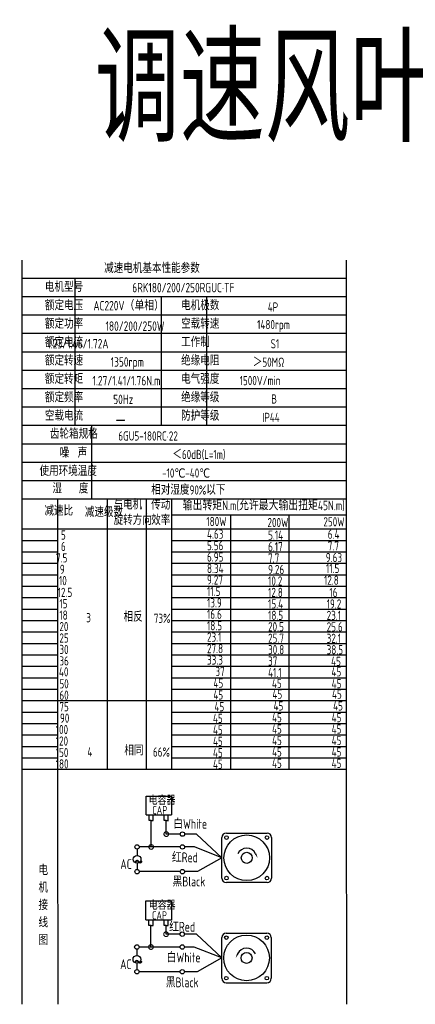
# Model space of a CAD drawing. Header units: inches. Extents: x 331 to 12887, y -474 to 4488.
# Tile 73 of 122: x 8994 to 9366, y -474 to 450. Entities that reach past the tile are written whole.
import ezdxf

# ---------------------------------------------------------------- set-up
doc = ezdxf.new("R2010")
doc.units = ezdxf.units.IN
doc.header["$LTSCALE"] = 10
doc.header["$MEASUREMENT"] = 0
for name, color, linetype in [('1轮廓实线层', 7, 'Continuous'), ('2细线层', 4, 'Continuous'), ('6文字层', 3, 'Continuous'), ('7标注层', 4, 'Continuous')]:
    doc.layers.add(name, color=color, linetype=linetype)
doc.styles.add('PC_TEXTSTYLE', font='isocp.shx', dxfattribs={"width": 0.8, "bigfont": 'HZFS.SHX'})
doc.styles.add('TH_GBDIM', font='romans.shx', dxfattribs={"width": 0.8, "bigfont": 'gbcbig.shx'})
doc.dimstyles.new('角度标注', dxfattribs={"dimtxt": 3.5, "dimasz": 3, "dimexe": 2, "dimexo": 0, "dimgap": 1, "dimtad": 1, "dimtih": 1, "dimtoh": 1, "dimdsep": 46, "dimtxsty": 'PC_TEXTSTYLE', "dimsah": 1, "dimcen": 0.09, "dimclrd": 4, "dimclrt": 3, "dimadec": 0, "dimazin": 0, "dimtfac": 0.7, "dimtmove": 0, "dimatfit": 0, "dimfxl": 1, "dimtzin": 0, "dimarcsym": 0})

# ---------------------------------------------------------------- blocks, each defined once
blk = doc.blocks.new('_DotSmall')
at = {"color": 0, "linetype": 'ByBlock', "const_width": 0.5}
blk.add_lwpolyline([(-0.0625, 0, 1), (0.0625, 0, 1)], format="xyb", close=True, dxfattribs=at)
blk = doc.blocks.new('*D621')
at = {"layer": '7标注层', "color": 0, "lineweight": -2, "transparency": 16777216}
for p, q in [((9719.3, -132.3), (9737.12, -132.3)), ((9702.92, -179.91), (9713.16, -190.15))]:
    blk.add_line(p, q, dxfattribs=at)
at = {"layer": '7标注层', "color": 4, "lineweight": -2, "transparency": 16777216}
for start, end in [(340.38496, 357.48725), (317.51275, 334.55351)]:
    blk.add_arc((9655.3, -132.3), 79.81, start, end, dxfattribs=at)
at = {"layer": '7标注层', "color": 4, "transparency": 16777216}
for points in [[(9734.46, -135.78), (9735.62, -135.81), (9735.12, -132.3)], [(9714.58, -186.61), (9713.74, -185.8), (9711.74, -188.73)]]:
    blk.add_solid(points, dxfattribs=at)
at = {"layer": 'Defpoints', "color": 0, "transparency": 16777216}
for p in [(9336.03, -132.3), (9655.3, -132.3), (9719.3, -132.3), (9724.42, -172.2), (9702.92, -179.91)]:
    blk.add_point(p, dxfattribs=at)
at = {"layer": '7标注层', "color": 3, "transparency": 16777216, "insert": (9729.04, -162.84), "char_height": 5.5, "attachment_point": 5, "style": 'TH_GBDIM'}
blk.add_mtext('45°', dxfattribs=at)

msp = doc.modelspace()

# ---------------------------------------------------------------- linework, layer by layer
at = {"layer": '1轮廓实线层'}
for p, q in [((8996.38465, 224.43372), (8996.38465, 40.79909)), ((8996.38465, 224.43372), (8996.38465, 34.36923)), ((9301.02617, 224.43373), (9301.02617, -267.18411)), ((8996.38465, 36.87033), (8996.38465, -298.0514)), ((8996.38465, 30.30291), (8996.38465, -316.3459)), ((8996.38465, -250.55275), (8996.38465, -474.43743)), ((8996.38465, -267.18411), (8996.38465, -474.43743)), ((9301.02617, -267.18411), (9301.36947, -474.43742))]:
    msp.add_line(p, q, dxfattribs=at)
at = {"layer": '1轮廓实线层', "color": 4}
for p, q in [((9137.21032, -14.85167), (9301.02617, -14.85167)), ((9192.21034, -14.85168), (9192.21034, -253.76259)), ((9247.21034, -14.85168), (9247.21034, -253.76259)), ((9137.21032, -28.06389), (9184.41695, -28.06389)), ((9029.96355, -253.76259), (9301.02619, -253.76259))]:
    msp.add_line(p, q, dxfattribs=at)
at = {"layer": '2细线层'}
for p, q in [((9301.02617, 207.15513), (8996.38465, 207.15513)), ((9045.89363, 207.15513), (9045.89363, 68.92641)), ((9301.02617, 189.87654), (8996.38465, 189.87654)), ((9127.27346, 189.87654), (9127.27346, 68.92641)), ((9169.89218, 189.87654), (9169.89218, 68.92641)), ((9301.02617, 172.59795), (8996.38465, 172.59795)), ((9301.02617, 155.31936), (8996.38465, 155.31936)), ((9301.02617, 138.04077), (8996.38465, 138.04077)), ((9301.02617, 120.76218), (8996.38465, 120.76218)), ((9301.02617, 103.48359), (8996.38465, 103.48359)), ((9301.02617, 86.205), (8996.38465, 86.205)), ((9301.02617, 68.92641), (8996.38465, 68.92641)), ((9061.60133, 68.92641), (9061.60133, -0.18795)), ((9301.02617, 51.64782), (8996.38465, 51.64782)), ((9301.02617, 34.36923), (8996.38465, 34.36923)), ((9301.02617, 34.36923), (8996.38465, 34.36923)), ((9301.02617, 17.09064), (8996.38465, 17.09064)), ((9301.02617, 17.09064), (8996.38465, 17.09064)), ((9208.1162, -0.18795), (8996.38465, -0.18795)), ((9301.02617, -0.18795), (8996.38465, -0.18795)), ((9029.96355, -286.00524), (9029.96355, -0.18795)), ((9076.88666, -253.76259), (9076.88666, -0.18795)), ((9113.3765, -253.76259), (9113.3765, -0.18795)), ((9137.21032, -253.76257), (9137.21032, -0.18795)), ((8996.38465, -28.06389), (9301.02617, -28.06389)), ((8996.38465, -38.81145), (9029.96355, -38.81145)), ((9137.21032, -38.81145), (9301.02617, -38.81145)), ((8996.38465, -49.55901), (9029.96355, -49.55901)), ((9137.21032, -49.55901), (9301.02617, -49.55901)), ((8996.38465, -60.30656), (9029.96355, -60.30656)), ((9137.21032, -60.30656), (9301.02617, -60.30656)), ((8996.38465, -71.05412), (9029.96355, -71.05412)), ((9137.21032, -71.05412), (9301.02617, -71.05412)), ((8996.38465, -81.80167), (9029.96355, -81.80167)), ((9137.21032, -81.80167), (9301.02617, -81.80167)), ((8996.38465, -92.54923), (9029.96355, -92.54923)), ((9137.21032, -92.54923), (9301.02617, -92.54923)), ((8996.38465, -103.29679), (9029.96355, -103.29679)), ((9137.21032, -103.29679), (9301.02617, -103.29679)), ((8996.38465, -114.04434), (9029.96355, -114.04434)), ((9137.21032, -114.04434), (9301.02617, -114.04434)), ((8996.38465, -124.7919), (9029.96355, -124.7919)), ((9137.21032, -124.7919), (9301.02617, -124.7919)), ((8996.38465, -135.53945), (9029.96355, -135.53945)), ((9137.21032, -135.53945), (9301.02617, -135.53945)), ((8996.38465, -146.28701), (9029.96355, -146.28701)), ((9137.21032, -146.28701), (9301.02617, -146.28701)), ((8996.38465, -157.03457), (9029.96355, -157.03457)), ((9137.21032, -157.03457), (9301.02617, -157.03457)), ((8996.38465, -167.78212), (9029.96355, -167.78212)), ((9137.21032, -167.78212), (9301.02617, -167.78212)), ((8996.38465, -178.52968), (9029.96355, -178.52968)), ((9137.21032, -178.52968), (9301.02617, -178.52968)), ((8996.38465, -189.27724), (9137.21032, -189.27724)), ((9137.21032, -189.27724), (9301.02617, -189.27724)), ((8996.38465, -200.02479), (9029.96355, -200.02479)), ((9137.21032, -200.02479), (9301.02617, -200.02479)), ((8996.38465, -210.77235), (9029.96355, -210.77235)), ((9137.21032, -210.77235), (9301.02617, -210.77235)), ((8996.38465, -221.5199), (9029.96355, -221.5199)), ((9137.21032, -221.5199), (9301.02617, -221.5199)), ((8996.38465, -232.26746), (9029.96355, -232.26746)), ((9137.21032, -232.26746), (9301.02617, -232.26746)), ((8996.38465, -243.01502), (9029.96355, -243.01502)), ((9137.21032, -243.01502), (9301.02617, -243.01502)), ((8996.38465, -253.76257), (9029.96355, -253.76257)), ((9137.21032, -253.76257), (9301.02617, -253.76257)), ((9137.21036, -253.76258), (9301.02621, -253.76258)), ((9030.45957, -474.43742), (9029.96355, -286.00524)), ((9112.96476, -296.53788), (9112.96476, -278.9177)), ((9112.96476, -278.9177), (9136.94311, -278.9177)), ((9136.94311, -278.9177), (9136.94311, -296.53788)), ((9112.96476, -296.53788), (9136.84689, -296.53788)), ((9115.77578, -301.81148), (9115.77578, -296.53788)), ((9117.76824, -301.81148), (9115.77578, -301.81148)), ((9117.71228, -301.81148), (9119.70474, -301.81148)), ((9117.76824, -326.6547), (9117.76824, -301.81148)), ((9119.64878, -301.81148), (9119.64878, -296.53788)), ((9129.97542, -301.79898), (9129.97542, -296.52539)), ((9131.96788, -301.79898), (9129.97542, -301.79898)), ((9131.91192, -301.79898), (9133.90438, -301.79898)), ((9131.96788, -314.61139), (9131.96788, -301.74747)), ((9133.84842, -301.79898), (9133.84842, -296.52539)), ((9145.0797, -314.61139), (9131.96788, -314.61139)), ((9160.47531, -314.61139), (9149.22955, -314.61139)), ((9184.28315, -336.88421), (9160.47531, -314.61139)), ((9145.08934, -326.6547), (9117.76824, -326.6547)), ((9184.28315, -336.88421), (9161.1963, -349.85318)), ((9145.0797, -349.85318), (9106.68671, -349.85318)), ((9161.1963, -349.85318), (9149.22955, -349.85318)), ((9112.82629, -395.02597), (9112.82629, -377.40578)), ((9112.82629, -377.40578), (9136.80464, -377.40578)), ((9136.80464, -377.40578), (9136.80464, -395.02597)), ((9112.82629, -395.02597), (9136.70842, -395.02597)), ((9115.63731, -400.29956), (9115.63731, -395.02597)), ((9119.51031, -400.29956), (9119.51031, -395.02597)), ((9129.83696, -400.28706), (9129.83696, -395.01347)), ((9133.70995, -400.28706), (9133.70995, -395.01347)), ((9117.62977, -400.29956), (9115.63731, -400.29956)), ((9117.57381, -420.64484), (9117.57381, -400.29956)), ((9117.57381, -400.29956), (9119.56627, -400.29956)), ((9131.82941, -400.28706), (9129.83696, -400.28706)), ((9131.77345, -400.28706), (9133.76591, -400.28706)), ((9131.77345, -408.60153), (9131.77345, -400.29769)), ((9144.88527, -408.60153), (9131.77345, -408.60153)), ((9160.28088, -408.60153), (9149.03512, -408.60153)), ((9184.08872, -430.87435), (9160.28088, -408.60153)), ((9144.89491, -420.64484), (9117.57381, -420.64484)), ((9184.08872, -430.87435), (9161.00187, -443.84332)), ((9144.88527, -443.84332), (9106.49229, -443.84332)), ((9161.00187, -443.84332), (9149.03512, -443.84332)), ((9188.22912, -454.16411), (9226.52786, -454.16411))]:
    msp.add_line(p, q, dxfattribs=at)
at = {"layer": '2细线层', "color": 4}
for p, q in [((9188.42355, -313.59444), (9226.72228, -313.59444)), ((9184.28315, -356.03358), (9184.28315, -317.73484)), ((9230.86268, -317.73484), (9230.86268, -356.03358)), ((9226.72228, -360.17398), (9188.42355, -360.17398)), ((9190.11949, -360.17398), (9188.42355, -360.17398)), ((9184.08872, -450.02371), (9184.08872, -411.72498)), ((9188.22912, -407.58458), (9226.52786, -407.58458)), ((9230.66826, -411.72498), (9230.66826, -450.02371))]:
    msp.add_line(p, q, dxfattribs=at)
at = {"layer": '2细线层'}
for points in [[(9215.8788, -333.01111, 0, 0, 0), (9215.8788, -333.01111, 1.55265, 0, 0), (9217.73761, -336.99734, 0, 0, 0)], [(9199.0726, -427.00125, 0, 0, 0), (9199.0726, -427.00125, 1.55265, 0, 0), (9197.21379, -430.98747, 0, 0, 0)]]:
    msp.add_lwpolyline(points, format="xyseb", dxfattribs=at)
for centre in [(9147.15462, -314.61139), (9104.52121, -326.6547), (9147.16426, -326.6547), (9104.55543, -349.85318), (9147.15462, -349.85318), (9146.9602, -408.60153), (9104.32678, -420.64484), (9146.96984, -420.64484), (9104.361, -443.84332), (9146.9602, -443.84332)]:
    msp.add_circle(centre, 2.07493, dxfattribs=at)
at = {"layer": '2细线层', "color": 4}
for centre, radius in [((9207.57292, -336.88421), 21.43476), ((9188.54282, -317.85411), 1.68204), ((9226.60301, -317.85411), 1.68204), ((9207.57292, -336.88421), 5.1755), ((9188.54282, -355.91431), 1.68204), ((9226.60301, -355.91431), 1.68204), ((9207.37849, -430.87435), 21.43476), ((9188.34839, -411.84425), 1.68204), ((9226.40859, -411.84425), 1.68204), ((9207.37849, -430.87435), 5.1755), ((9188.34839, -449.90444), 1.68204), ((9226.40859, -449.90444), 1.68204)]:
    msp.add_circle(centre, radius, dxfattribs=at)
for centre, start, end in [((9188.42355, -317.73484), 90, 180), ((9226.72228, -317.73484), 0, 90), ((9188.42355, -356.03358), 180, 270), ((9226.72228, -356.03358), 270, 0), ((9188.22912, -411.72498), 90, 180), ((9226.52786, -411.72498), 0, 90), ((9188.22912, -450.02371), 180, 270), ((9226.52786, -450.02371), 270, 0)]:
    msp.add_arc(centre, 4.1404, start, end, dxfattribs=at)
at = {"layer": '2细线层'}
for centre in [(9207.57292, -336.88421), (9207.37849, -430.87435)]:
    msp.add_arc(centre, 9.16453, 25, 156.22351377, dxfattribs=at)
at = {"layer": '7标注层'}
for p, q in [((9104.54344, -328.72951), (9104.54714, -334.6036)), ((9117.76824, -326.6547), (9106.59613, -326.6547)), ((9158.34476, -326.6547), (9149.23919, -326.6547)), ((9184.28315, -336.88421), (9158.34476, -326.6547)), ((9104.55173, -341.90416), (9104.55543, -347.77825)), ((9104.34901, -422.71965), (9104.35271, -428.59374)), ((9117.57381, -420.64484), (9106.40171, -420.64484)), ((9158.15034, -420.64484), (9149.04476, -420.64484)), ((9184.08872, -430.87435), (9158.15034, -420.64484)), ((9104.35731, -435.8943), (9104.361, -441.76839))]:
    msp.add_line(p, q, dxfattribs=at)
for centre in [(9104.54943, -338.25388), (9104.35501, -432.24402)]:
    msp.add_circle(centre, 3.65028, dxfattribs=at)

# ---------------------------------------------------------------- block references
at = {"layer": '2细线层'}
for p, xscale, yscale, zscale, rotation in [((9131.96788, -314.61139), 8.74429657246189, 8.74429657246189, 8.74429657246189, 0.05529606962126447), ((9117.76824, -326.6547), 8.74429657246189, 8.74429657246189, 8.74429657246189, 0.05529606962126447), ((9131.77345, -408.60153), 8.744296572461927, 8.744296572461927, 8.744296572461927, 0.05529606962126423), ((9117.57381, -420.64484), 8.744296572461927, 8.744296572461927, 8.744296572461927, 0.05529606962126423)]:
    msp.add_blockref('_DotSmall', p, dxfattribs=dict(at, xscale=xscale, yscale=yscale, zscale=zscale, rotation=rotation))

# ---------------------------------------------------------------- texts
at = {"layer": '6文字层', "style": 'PC_TEXTSTYLE'}
for s, insert, char_height, width, attachment_point in [('{\\C3;调速风叶长款接线盒}', (9064.6108, 435.27958), 100, 830.3971716, 1), ('{\\C3;风叶常规接线盒}', (8050.17134, 426.89969), 100, 781.9053818, 1), ('{\\C3;减速电机基本性能参数}', (9073.59578, 220.94568), 8.6392949, 100.8014328, 1), ('{\\C3;         电机型号 }', (8982.34327, 203.29196), 8.6392949, 100.8014328, 1), ('\\pi10.414;{\\C3;      6RK180/200/250RGUC·TF}', (9065.08066, 203.01959), 8.9106116, 147.290497, 1), ('{\\C3;         额定电压}', (8982.34327, 186.01337), 8.6392949, 100.8014328, 1), ('{\\C3;       AC220V（单相）}', (9034.97264, 186.05102), 8.9106116, 103.9670977, 1), ('{\\C3;         电机极数}', (9110.35801, 186.01337), 8.6392949, 100.8014328, 1), ('{\\C3;         4P}', (9191.77896, 184.68722), 8.6392949, 100.8014328, 1), ('{\\C3;         额定功率}', (8982.34327, 168.73478), 8.6392949, 100.8014328, 1), ('{\\C3;             180/200/250W}', (9021.9115, 166.83658), 8.9106116, 116.2842191, 1), ('{\\C3;         空载转速}', (9110.35801, 168.73478), 8.6392949, 100.8014328, 1), ('{\\C3;          1480rpm}', (9177.84295, 168.15877), 8.6392949, 100.8014328, 1), ('{\\C3;         额定电流}', (8982.34327, 151.45619), 8.6392949, 100.8014328, 1), ('{\\C3;              1.23/1.46/1.72A}', (9020.22953, 150.32701), 8.9106116, 103.9670977, 1), ('{\\C3;         工作制}', (9110.35801, 151.45619), 8.6392949, 100.8014328, 1), ('{\\C3;           S1}', (9186.57242, 150.13004), 8.6392949, 100.8014328, 1), ('{\\C3;         额定转速}', (8982.34327, 134.1776), 8.6392949, 100.8014328, 1), ('{\\C3;       1350rpm}', (9051.18371, 133.20284), 8.9106116, 103.9670977, 1), ('{\\C3;         绝缘电阻}', (9110.35801, 134.1776), 8.6392949, 100.8014328, 1), ('{\\C3;       ＞50MΩ}', (9185.59619, 132.85145), 8.6392949, 100.8014328, 1), ('{\\C3;         额定转矩}', (8982.34327, 116.89901), 8.6392949, 100.8014328, 1), ('{\\C3;       1.27/1.41/1.76N.m}', (9034.12242, 115.61424), 8.9106116, 103.9670977, 1), ('{\\C3;         电气强度}', (9110.35801, 116.89901), 8.6392949, 100.8014328, 1), ('{\\C3;  1500V/min}', (9193.0185, 115.57286), 8.6392949, 100.8014328, 1), ('{\\C3;         额定频率}', (8982.34327, 99.62042), 8.6392949, 100.8014328, 1), ('{\\C3;        50Hz}', (9049.46966, 98.06871), 8.9106116, 103.9670977, 1), ('{\\C3;         绝缘等级}', (9110.35801, 99.62042), 8.6392949, 100.8014328, 1), ('{\\C3;          B}', (9191.12813, 98.29427), 8.6392949, 100.8014328, 1), ('{\\C3;         空载电流}', (8982.34327, 82.34183), 8.6392949, 100.8014328, 1), ('{\\C3;         防护等级}', (9110.35801, 82.34183), 8.6392949, 100.8014328, 1), ('{\\C3;        \\H1.6708x;—}', (9052.50179, 82.73065), 8.6392949, 100.8014328, 1), ('{\\C3;         IP44}', (9186.57242, 81.01568), 8.6392949, 100.8014328, 1), ('{\\C3;              齿轮箱规格}', (8967.27778, 65.37198), 8.6392949, 100.8014328, 1), ('{\\C3;             6GU5-180RC·22}', (9086.88866, 63.56778), 8.6392949, 100.8014328, 1), ('{\\C3;              噪  声}', (8976.49365, 47.55674), 8.6392949, 100.8014328, 1), ('{\\C3;              ＜60dB(L=1m)}', (9082.34236, 46.23628), 8.6392949, 100.8014328, 1), ('{\\C3;       使用环境温度}', (8985.17768, 30.50606), 8.6392949, 100.8014328, 1), ('{\\C3;       -10℃-40℃}', (9100.33088, 28.78842), 8.6392949, 100.8014328, 1), ('{\\C3;           湿    度}', (8981.54436, 14.05026), 8.6392949, 100.8014328, 1), ('{\\C3;      相对湿度90%以下}', (9094.14812, 12.81974), 8.6392949, 100.8014328, 1), ('{\\C3;与电机\\P旋转方向}', (9082.42686, -1.12763), 8.639295, 100.8014328, 1), ('{\\C3;              减速比}', (8962.1383, -6.89852), 8.6392949, 100.8014328, 1), ('{\\C3;              减速级数}', (9000.11907, -8.15161), 8.6392949, 100.8014328, 1), ('{\\C3;传动\\P效率}', (9117.78773, -1.21815), 8.639295, 100.8014328, 1), ('{\\C3;输出转矩N.m(允许最大输出扭矩45N.m)}', (9147.41871, -1.5553), 8.9106116, 155.0048372, 1), ('{\\C3;                180W}', (9106.4427, -16.74379), 8.6392949, 100.8014328, 1), ('{\\C3;                200W}', (9163.82648, -17.71944), 8.6392949, 100.8014328, 1), ('{\\C3;                250W}', (9216.3668, -17.03745), 8.6392949, 100.8014328, 1), ('{\\C3;                   5}', (8957.95322, -29.42161), 8.6392949, 100.8014328, 1), ('{\\C3;                4.63}', (9107.00545, -28.61095), 8.6392949, 100.8014328, 1), ('{\\C3;                5.14}', (9164.38923, -29.58659), 8.6392949, 100.8014328, 1), ('{\\C3;                6.4}', (9220.49207, -28.71726), 8.6392949, 100.8014328, 1), ('{\\C3;                   6}', (8957.95322, -40.16917), 8.6392949, 100.8014328, 1), ('{\\C3;                5.56}', (9107.00545, -39.3585), 8.6392949, 100.8014328, 1), ('{\\C3;                6.17}', (9164.38923, -40.33415), 8.6392949, 100.8014328, 1), ('{\\C3;                7.7}', (9220.49207, -39.65213), 8.6392949, 100.8014328, 1), ('{\\C3;                  7.5}', (8957.19512, -50.91673), 8.6392949, 100.8014328, 1), ('{\\C3;                6.95}', (9107.00545, -50.10606), 8.6392949, 100.8014328, 1), ('{\\C3;                7.7}', (9164.38923, -51.0817), 8.6392949, 100.8014328, 1), ('{\\C3;                9.63}', (9218.61703, -50.58706), 8.6392949, 100.8014328, 1), ('{\\C3;                  9}', (8960.83486, -61.66428), 8.6392949, 100.8014328, 1), ('{\\C3;                8.34}', (9107.00545, -60.85361), 8.6392949, 100.8014328, 1), ('{\\C3;                9.26}', (9164.38923, -61.82926), 8.6392949, 100.8014328, 1), ('{\\C3;                11.5}', (9218.80458, -60.77259), 8.6392949, 100.8014328, 1), ('{\\C3;                   10}', (8956.03094, -72.28178), 8.6392949, 100.8014328, 1), ('{\\C3;                9.27}', (9107.00545, -71.60117), 8.6392949, 100.8014328, 1), ('{\\C3;                10.2}', (9164.38923, -72.57681), 8.6392949, 100.8014328, 1), ('{\\C3;                12.8}', (9216.92954, -71.89483), 8.6392949, 100.8014328, 1), ('{\\C3;                   12.5}', (8954.82882, -83.29331), 8.6392949, 100.8014328, 1), ('{\\C3;                11.5}', (9107.00545, -82.34873), 8.6392949, 100.8014328, 1), ('{\\C3;                12.8}', (9164.38923, -83.32437), 8.6392949, 100.8014328, 1), ('{\\C3;                16}', (9222.05536, -83.40113), 8.6392949, 100.8014328, 1), ('{\\C3;                   15}', (8956.43704, -93.90695), 8.6392949, 100.8014328, 1), ('{\\C3;                13.9}', (9107.00545, -93.09628), 8.6392949, 100.8014328, 1), ('{\\C3;                15.4}', (9164.38923, -94.07193), 8.6392949, 100.8014328, 1), ('{\\C3;                19.2}', (9219.43614, -94.16055), 8.6392949, 100.8014328, 1), ('{\\C3;                   18}', (8956.43704, -104.65451), 8.6392949, 100.8014328, 1), ('{\\C3;     3}', (9036.99842, -107.06171), 8.6392949, 100.8014328, 1), ('{\\C3;     相反}', (9072.08474, -106.44888), 8.6392949, 100.8014328, 1), ('{\\C3;  73%}', (9112.35062, -107.6537), 8.6392949, 100.8014328, 1), ('{\\C3;                16.6}', (9107.00545, -103.84384), 8.6392949, 100.8014328, 1), ('{\\C3;                18.5}', (9164.38923, -104.81948), 8.6392949, 100.8014328, 1), ('{\\C3;                23.1}', (9219.43614, -104.90811), 8.6392949, 100.8014328, 1), ('{\\C3;                   20}', (8956.43704, -115.40206), 8.6392949, 100.8014328, 1), ('{\\C3;                18.5}', (9107.00545, -114.59139), 8.6392949, 100.8014328, 1), ('{\\C3;                20.5}', (9164.38923, -115.56704), 8.6392949, 100.8014328, 1), ('{\\C3;                25.6}', (9219.43614, -115.65566), 8.6392949, 100.8014328, 1), ('{\\C3;                   25}', (8956.43704, -126.14962), 8.6392949, 100.8014328, 1), ('{\\C3;                23.1}', (9107.00545, -125.33895), 8.6392949, 100.8014328, 1), ('{\\C3;                25.7}', (9164.38923, -126.31459), 8.6392949, 100.8014328, 1), ('{\\C3;                32.1}', (9219.43614, -126.40322), 8.6392949, 100.8014328, 1), ('{\\C3;                   30}', (8956.43704, -136.89718), 8.6392949, 100.8014328, 1), ('{\\C3;                27.8}', (9107.00545, -136.08651), 8.6392949, 100.8014328, 1), ('{\\C3;                30.8}', (9164.38923, -137.06215), 8.6392949, 100.8014328, 1), ('{\\C3;                38.5}', (9219.43614, -137.15078), 8.6392949, 100.8014328, 1), ('{\\C3;                   36}', (8956.43704, -147.64473), 8.6392949, 100.8014328, 1), ('{\\C3;                33.3}', (9107.00545, -146.83406), 8.6392949, 100.8014328, 1), ('{\\C3;                37}', (9164.38923, -147.80971), 8.6392949, 100.8014328, 1), ('{\\C3;                45}', (9223.60945, -148.06797), 8.6392949, 100.8014328, 1), ('{\\C3;                   40}', (8956.04169, -157.91331), 8.6392949, 100.8014328, 1), ('{\\C3;                  37}', (9107.00545, -157.58162), 8.6392949, 100.8014328, 1), ('{\\C3;                41.1}', (9164.38923, -158.55726), 8.6392949, 100.8014328, 1), ('{\\C3;                45}', (9223.96434, -157.90128), 8.6392949, 100.8014328, 1), ('{\\C3;                   50}', (8956.43704, -169.13984), 8.6392949, 100.8014328, 1), ('{\\C3;                45}', (9113.07906, -168.49774), 8.6392949, 100.8014328, 1), ('{\\C3;                45}', (9168.01701, -168.84806), 8.6392949, 100.8014328, 1), ('{\\C3;                45}', (9224.12331, -169.04488), 8.6392949, 100.8014328, 1), ('{\\C3;                   60}', (8956.43704, -179.8874), 8.6392949, 100.8014328, 1), ('{\\C3;                45}', (9112.98078, -179.57606), 8.6392949, 100.8014328, 1), ('{\\C3;                45}', (9168.4782, -178.8782), 8.6392949, 100.8014328, 1), ('{\\C3;                45}', (9224.4782, -178.8782), 8.6392949, 100.8014328, 1), ('{\\C3;                   75}', (8956.43704, -190.63496), 8.6392949, 100.8014328, 1), ('{\\C3;                 45}', (9110.05776, -190.62794), 8.6392949, 100.8014328, 1), ('{\\C3;                 45}', (9165.55518, -189.93008), 8.6392949, 100.8014328, 1), ('{\\C3;                 45}', (9221.55518, -189.93008), 8.6392949, 100.8014328, 1), ('{\\C3;                   90}', (8956.97036, -201.38251), 8.6392949, 100.8014328, 1), ('{\\C3;                45}', (9112.61432, -201.60894), 8.6392949, 100.8014328, 1), ('{\\C3;                45}', (9168.11175, -200.91107), 8.6392949, 100.8014328, 1), ('{\\C3;                45}', (9224.11175, -200.91107), 8.6392949, 100.8014328, 1), ('{\\C3;                  100}', (8956.97036, -212.13007), 8.6392949, 100.8014328, 1), ('{\\C3;                45}', (9112.61432, -212.35649), 8.6392949, 100.8014328, 1), ('{\\C3;                45}', (9168.11175, -211.65863), 8.6392949, 100.8014328, 1), ('{\\C3;                45}', (9224.11175, -211.65863), 8.6392949, 100.8014328, 1), ('{\\C3;                  120}', (8956.97036, -222.87763), 8.6392949, 100.8014328, 1), ('{\\C3;     相同}', (9072.80899, -231.88374), 8.6392949, 100.8014328, 1), ('{\\C3;                45}', (9112.61196, -223.10405), 8.6392949, 100.8014328, 1), ('{\\C3;                45}', (9168.10939, -222.40619), 8.6392949, 100.8014328, 1), ('{\\C3;                45}', (9224.10939, -222.40619), 8.6392949, 100.8014328, 1), ('{\\C3;                  150}', (8956.97036, -233.62518), 8.6392949, 100.8014328, 1), ('{\\C3;     4}', (9038.07703, -233.0394), 8.6392949, 100.8014328, 1), ('{\\C3;   66%}', (9107.57317, -233.2242), 8.6392949, 100.8014328, 1), ('{\\C3;                45}', (9112.61196, -233.85161), 8.6392949, 100.8014328, 1), ('{\\C3;                45}', (9168.10939, -233.15374), 8.6392949, 100.8014328, 1), ('{\\C3;                45}', (9224.10939, -233.15374), 8.6392949, 100.8014328, 1), ('{\\C3;                  180}', (8956.97036, -244.37274), 8.6392949, 100.8014328, 1), ('{\\C3;                45}', (9112.61196, -244.59916), 8.6392949, 100.8014328, 1), ('{\\C3;                45}', (9168.10939, -243.9013), 8.6392949, 100.8014328, 1), ('{\\C3;                45}', (9224.10939, -243.9013), 8.6392949, 100.8014328, 1), ('\\pi1.0125;电容器', (9114.42399, -279.28224), 7.7649431, 41.7504704, 1), ('\\pi5.2738;CAP', (9113.55427, -288.19109), 7.7649431, 23.8821336, 1), ('白White', (9138.48506, -300.31278), 9.224752, 31.785752, 1), ('\\pi0.16814;红Red', (9137.06777, -331.84587), 9.2247524, 23.5926245, 1), ('{\\C3;     电\\P     机\\P     接\\P     线\\P     图}', (9005.15448, -343.38233), 9.8173806, 193.4046075, 2), ('\\pi0.18968;~', (9101.25252, -331.62736), 18.6544994, 6.3488083, 1), ('\\pi3.501;AC', (9085.31274, -338.18682), 9.2247524, 16.5956909, 1), ('黑Black', (9137.82531, -354.53282), 9.224752, 33.065119, 1), ('\\pi1.0125;电容器', (9114.51634, -377.81192), 7.7649431, 35.9317392, 1), ('\\pi5.2738;CAP', (9113.28769, -387.02274), 7.7649431, 23.8821336, 1), ('\\pi0.16814;红Red', (9134.45498, -397.01873), 9.2247524, 23.5926245, 1), ('白White', (9132.31992, -425.82313), 9.224752, 35.7276871, 1), ('\\pi0.18968;~', (9101.05809, -425.61749), 18.6544994, 6.3488083, 1), ('\\pi3.501;AC', (9085.11831, -432.17696), 9.2247524, 16.5956909, 1), ('黑Black', (9131.5264, -449.22806), 9.224752, 34.6490095, 1)]:
    msp.add_mtext(s, dxfattribs=dict(at, insert=insert, char_height=char_height, width=width, attachment_point=attachment_point))

# ---------------------------------------------------------------- dimensions: what is measured, and where the dimension line sits
at = {"layer": '7标注层'}
dim = msp.add_angular_dim_2l(base=(9724.42466, -172.2044), line1=((9719.30416, -132.29766), (9336.02802, -132.29766)), line2=((9655.30416, -132.29766), (9702.91944, -179.91293)), dimstyle='角度标注', override={"dimtxt": 5.5, "dimasz": 3.5, "dimdec": 0, "dimtxsty": 'TH_GBDIM', "dimazin": 2}, dxfattribs=at)
dim.commit()
dim.dimension.update_dxf_attribs({"geometry": '*D621', "text_midpoint": (9729.0422, -162.84095)})

doc.saveas('drawing.dxf')
